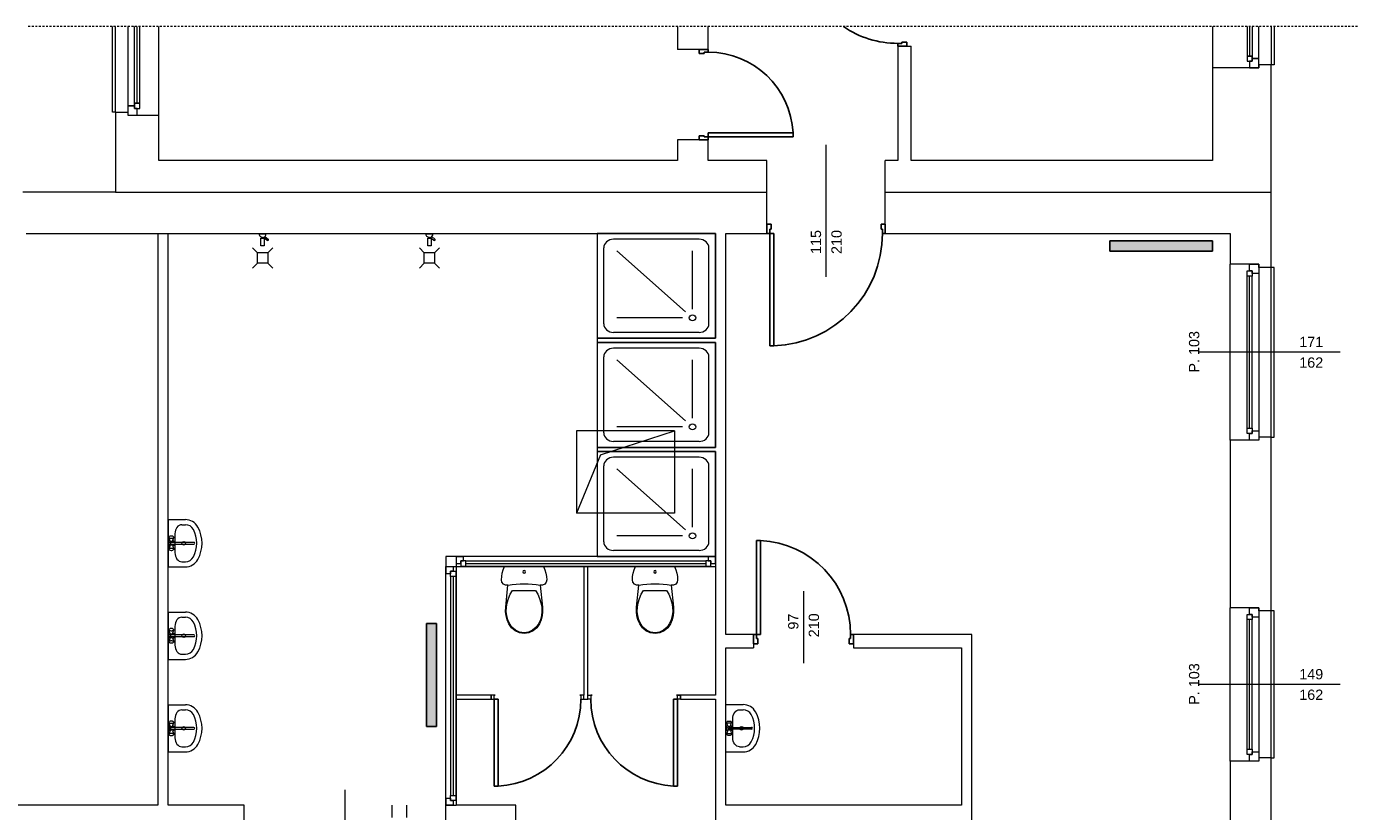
# Model space of a CAD drawing. Header units: millimetres. Extents: x 12683 to 90307, y 30842 to 62253.
# Tile 122 of 152: x 51007 to 52300, y 58256 to 59019. Entities that reach past the tile are written whole.
import ezdxf

# ---------------------------------------------------------------- set-up
doc = ezdxf.new("R2010")
doc.units = ezdxf.units.MM
doc.header["$LTSCALE"] = 0.6
doc.linetypes.add('CIEPLA', pattern=[5.7625, 3.175, -2.5875])
doc.layers.add('zzz_podklady_drzwi', color=252, linetype='Continuous')
doc.layers.add('zzz_podklady_grzejniki_ist', color=252, linetype='Continuous')
for name, color, linetype, lineweight in [('zzz_podklady_drzwi_opisy', 252, 'Continuous', 15), ('zzz_podklady_okna_opisy', 252, 'Continuous', 15), ('zzz_podklady_sciany', 252, 'Continuous', 15)]:
    doc.layers.add(name, color=color, linetype=linetype, lineweight=lineweight)
doc.styles.add('GENERATED_STYLE_1', font='ARIAL.TTF')

msp = doc.modelspace()

# ---------------------------------------------------------------- hatches: boundary and pattern name
at = {"layer": 'zzz_podklady_grzejniki_ist'}
for points in [[(52059.3, 58810.7), (52059.3, 58800.7), (52159.3, 58800.7), (52159.3, 58810.7)], [(51395.3, 58338.5), (51405.3, 58338.5), (51405.3, 58438.5), (51395.3, 58438.5)]]:
    msp.add_hatch(color=256, dxfattribs=at).paths.add_polyline_path(points, flags=0)

# ---------------------------------------------------------------- linework, layer by layer
at = {"layer": 'zzz_podklady_drzwi'}
for p, q in [((51669.3, 58996.8), (51660.3, 58996.8)), ((51660.3, 58996.8), (51660.3, 58992.8)), ((51669.3, 58996.8), (51660.3, 58996.8)), ((51669.3, 58996.8), (51660.3, 58996.8)), ((51665.3, 58992.8), (51665.3, 58994)), ((51665.3, 58994), (51669.3, 58994)), ((51669.3, 58994), (51669.3, 58996.8)), ((51857.3, 59002.6), (51853.3, 59002.6)), ((51853.3, 59002.6), (51853.3, 58999.8)), ((51853.3, 58999.8), (51862.3, 58999.8)), ((51853.3, 58999.8), (51862.3, 58999.8)), ((51853.3, 58999.8), (51862.3, 58999.8)), ((51862.3, 59003.8), (51857.3, 59003.8)), ((51857.3, 59003.8), (51857.3, 59002.6)), ((51862.3, 58999.8), (51862.3, 59003.8)), ((51660.3, 58992.8), (51665.3, 58992.8)), ((51665.3, 58912.8), (51660.3, 58912.8)), ((51660.3, 58912.8), (51660.3, 58908.8)), ((51669.3, 58908.8), (51660.3, 58908.8)), ((51660.3, 58908.8), (51669.3, 58908.8)), ((51669.3, 58908.8), (51660.3, 58908.8)), ((51665.3, 58911.6), (51665.3, 58912.8)), ((51669.3, 58911.6), (51665.3, 58911.6)), ((51751.7, 58915.6), (51669.3, 58915.6)), ((51669.3, 58915.6), (51669.3, 58911.6)), ((51669.3, 58908.8), (51669.3, 58911.6)), ((51669.3, 58911.6), (51751.7, 58911.6)), ((51751.7, 58911.6), (51751.7, 58915.6)), ((51726.3, 58817.8), (51726.3, 58826.8)), ((51730.3, 58826.8), (51726.3, 58826.8)), ((51726.3, 58826.8), (51726.3, 58817.8)), ((51726.3, 58817.8), (51726.3, 58826.8)), ((51730.3, 58821.8), (51730.3, 58826.8)), ((51841.3, 58826.8), (51837.3, 58826.8)), ((51837.3, 58826.8), (51837.3, 58821.8)), ((51841.3, 58817.8), (51841.3, 58826.8)), ((51841.3, 58817.8), (51841.3, 58826.8)), ((51841.3, 58817.8), (51841.3, 58826.8)), ((51726.3, 58817.8), (51729.1, 58817.8)), ((51729.1, 58817.8), (51729.1, 58821.8)), ((51729.1, 58821.8), (51730.3, 58821.8)), ((51729.1, 58817.8), (51729.1, 58708.4)), ((51733.1, 58817.8), (51729.1, 58817.8)), ((51733.1, 58708.4), (51733.1, 58817.8)), ((51837.3, 58821.8), (51838.5, 58821.8)), ((51838.5, 58821.8), (51838.5, 58817.8)), ((51838.5, 58817.8), (51841.3, 58817.8)), ((51729.1, 58708.4), (51733.1, 58708.4)), ((51716.1, 58427.8), (51716.1, 58519.2)), ((51716.1, 58519.2), (51720.1, 58519.2)), ((51720.1, 58519.2), (51720.1, 58427.8)), ((51713.3, 58427.8), (51713.3, 58418.8)), ((51713.3, 58427.8), (51716.1, 58427.8)), ((51713.3, 58418.8), (51713.3, 58427.8)), ((51713.3, 58427.8), (51713.3, 58418.8)), ((51716.1, 58427.8), (51716.1, 58423.8)), ((51720.1, 58427.8), (51716.1, 58427.8)), ((51807.5, 58423.8), (51807.5, 58427.8)), ((51807.5, 58427.8), (51810.3, 58427.8)), ((51810.3, 58427.8), (51810.3, 58418.8)), ((51810.3, 58427.8), (51810.3, 58418.8)), ((51810.3, 58427.8), (51810.3, 58418.8)), ((51717.3, 58418.8), (51713.3, 58418.8)), ((51716.1, 58423.8), (51717.3, 58423.8)), ((51717.3, 58423.8), (51717.3, 58418.8)), ((51806.3, 58418.8), (51806.3, 58423.8)), ((51806.3, 58423.8), (51807.5, 58423.8)), ((51810.3, 58418.8), (51806.3, 58418.8)), ((51461.1, 58364.8), (51461.1, 58280.4)), ((51465.1, 58364.8), (51461.1, 58364.8)), ((51465.1, 58280.4), (51465.1, 58364.8)), ((51635.5, 58280.4), (51635.5, 58364.8)), ((51635.5, 58364.8), (51639.5, 58364.8)), ((51638.3, 58368.8), (51642.3, 58368.8)), ((51639.5, 58364.8), (51639.5, 58280.4)), ((51461.1, 58280.4), (51465.1, 58280.4)), ((51639.5, 58280.4), (51635.5, 58280.4))]:
    msp.add_line(p, q, dxfattribs=at)
for centre, radius, start, end in [((51853.3, 59096), 93.4, 235.6527, 270), ((51669.3, 58911.6), 82.4, 2.7824, 90), ((51729.1, 58817.8), 109.4, 272.0954, 0), ((51716.1, 58427.8), 91.4, 0, 87.4917), ((51461.1, 58364.8), 84.4, 272.7165, 0), ((51639.5, 58364.8), 84.4, 180, 267.2835)]:
    msp.add_arc(centre, radius, start, end, dxfattribs=at)
at = {"layer": 'zzz_podklady_drzwi_opisy'}
for p, q in [((51783.8, 58775.7), (51783.8, 58903.8)), ((51761.8, 58470), (51761.8, 58399.8)), ((51316.3, 58186.7), (51316.3, 58276.8))]:
    msp.add_line(p, q, dxfattribs=at)
at = {"layer": 'zzz_podklady_grzejniki_ist'}
for p, q in [((52059.3, 58800.7), (52059.3, 58810.7)), ((52159.3, 58810.7), (52059.3, 58810.7)), ((52159.3, 58800.7), (52059.3, 58800.7)), ((52159.3, 58810.7), (52159.3, 58800.7)), ((51395.3, 58438.5), (51405.3, 58438.5)), ((51395.3, 58438.5), (51395.3, 58338.5)), ((51405.3, 58438.5), (51405.3, 58338.5)), ((51405.3, 58338.5), (51395.3, 58338.5))]:
    msp.add_line(p, q, dxfattribs=at)
at = {"layer": 'zzz_podklady_sciany', "linetype": 'CIEPLA'}
msp.add_line((52300, 59018.9), (51007.5, 59018.9), dxfattribs=at)
at = {"layer": 'zzz_podklady_sciany'}
for p, q in [((51090.3, 58935.8), (51090.3, 59018.9)), ((51093.3, 58935.8), (51093.3, 59018.9)), ((51105.3, 59018.9), (51105.3, 58941.8)), ((51105.3, 59018.9), (51105.3, 58941.8)), ((51111.8, 58944.3), (51111.8, 59018.9)), ((51114.3, 58944.3), (51114.3, 59018.9)), ((51116.8, 58944.3), (51116.8, 59018.9)), ((51116.8, 58944.3), (51116.8, 59018.9)), ((51116.8, 58944.3), (51116.8, 59018.9)), ((51135.3, 58932.8), (51135.3, 59018.9)), ((51135.3, 58932.8), (51135.3, 59018.9)), ((51639.3, 59018.9), (51639.3, 58996.8)), ((51669.3, 58996.8), (51669.3, 59018.9)), ((52159.3, 59018.9), (52159.3, 58978.8)), ((52159.3, 59018.9), (52159.3, 58978.8)), ((52192.8, 59018.9), (52192.8, 58990.3)), ((52192.8, 59018.9), (52192.8, 58990.3)), ((52192.8, 59018.9), (52192.8, 58990.3)), ((52195.3, 59018.9), (52195.3, 58990.3)), ((52197.8, 59018.9), (52197.8, 58990.3)), ((52204.3, 58987.8), (52204.3, 59018.9)), ((52204.3, 58987.8), (52204.3, 59018.9)), ((52216.3, 59018.9), (52216.3, 58981.8)), ((52219.3, 59018.9), (52219.3, 58981.8)), ((51669.3, 58996.8), (51639.3, 58996.8)), ((51853.3, 58999.8), (51866.3, 58999.8)), ((51853.3, 58999.8), (51853.3, 58888.8)), ((51866.3, 58888.8), (51866.3, 58999.8)), ((52197.8, 58990.3), (52192.8, 58990.3)), ((52192.8, 58990.3), (52192.8, 58985.3)), ((52192.8, 58990.3), (52197.8, 58990.3)), ((52192.8, 58985.3), (52197.8, 58985.3)), ((52197.8, 58985.3), (52195.3, 58985.3)), ((52195.3, 58985.3), (52195.3, 58978.8)), ((52197.8, 58985.3), (52197.8, 58990.3)), ((52197.8, 58990.3), (52197.8, 58987.8)), ((52204.3, 58987.8), (52197.8, 58987.8)), ((52197.8, 58987.8), (52197.8, 58985.3)), ((52197.8, 58987.8), (52204.3, 58987.8)), ((52204.3, 58978.8), (52204.3, 58987.8)), ((52216.3, 58981.8), (52204.3, 58981.8)), ((52204.3, 58981.8), (52204.3, 58978.8)), ((52204.3, 58981.8), (52204.3, 58978.8)), ((52216.3, 58817.8), (52216.3, 58981.8)), ((52219.3, 58981.8), (52216.3, 58981.8)), ((52195.3, 58978.8), (52159.3, 58978.8)), ((52159.3, 58978.8), (52159.3, 58888.8)), ((52204.3, 58978.8), (52195.3, 58978.8)), ((52195.3, 58978.8), (52204.3, 58978.8)), ((52204.3, 58978.8), (52195.3, 58978.8)), ((51111.8, 58941.8), (51105.3, 58941.8)), ((51105.3, 58941.8), (51105.3, 58932.8)), ((51105.3, 58941.8), (51111.8, 58941.8)), ((51116.8, 58944.3), (51111.8, 58944.3)), ((51111.8, 58944.3), (51111.8, 58939.3)), ((51111.8, 58941.8), (51111.8, 58944.3)), ((51111.8, 58944.3), (51116.8, 58944.3)), ((51111.8, 58939.3), (51111.8, 58941.8)), ((51116.8, 58939.3), (51116.8, 58944.3)), ((51093.3, 58935.8), (51090.3, 58935.8)), ((51093.3, 58935.8), (51105.3, 58935.8)), ((51093.3, 58935.8), (51093.3, 58857.8)), ((51105.3, 58935.8), (51105.3, 58932.8)), ((51105.3, 58935.8), (51105.3, 58932.8)), ((51105.3, 58932.8), (51114.3, 58932.8)), ((51105.3, 58932.8), (51114.3, 58932.8)), ((51105.3, 58932.8), (51114.3, 58932.8)), ((51114.3, 58939.3), (51111.8, 58939.3)), ((51111.8, 58939.3), (51116.8, 58939.3)), ((51114.3, 58932.8), (51114.3, 58939.3)), ((51114.3, 58932.8), (51135.3, 58932.8)), ((51135.3, 58888.8), (51135.3, 58932.8)), ((51669.3, 58908.8), (51639.3, 58908.8)), ((51639.3, 58908.8), (51639.3, 58888.8)), ((51669.3, 58888.8), (51669.3, 58908.8)), ((51639.3, 58888.8), (51135.3, 58888.8)), ((51726.3, 58888.8), (51669.3, 58888.8)), ((51726.3, 58817.8), (51726.3, 58888.8)), ((51841.3, 58817.8), (51841.3, 58888.8)), ((51853.3, 58888.8), (51841.3, 58888.8)), ((52159.3, 58888.8), (51866.3, 58888.8)), ((51093.3, 58857.8), (51003.3, 58857.8)), ((51093.3, 58857.8), (51726.3, 58857.8)), ((51841.3, 58857.8), (52216.3, 58857.8)), ((51006.3, 58817.8), (51093.3, 58817.8)), ((51093.3, 58817.8), (51676.3, 58817.8)), ((51134.3, 58817.8), (51134.3, 58261.8)), ((51144.3, 58261.8), (51144.3, 58817.8)), ((51232.8, 58817.3), (51239.6, 58817.3)), ((51233.1, 58816), (51232.8, 58817.3)), ((51233.8, 58814.9), (51233.1, 58816)), ((51233.8, 58817.8), (51238.6, 58817.8)), ((51233.8, 58817.8), (51233.8, 58817.3)), ((51234.9, 58814.2), (51233.8, 58814.9)), ((51234.6, 58813.1), (51237.8, 58813.1)), ((51234.6, 58805.8), (51234.6, 58813.1)), ((51236.2, 58814), (51234.9, 58814.2)), ((51235.9, 58814), (51235.9, 58813.1)), ((51236.2, 58814), (51237.5, 58814.2)), ((51236.5, 58814), (51236.5, 58813.1)), ((51237, 58814.1), (51240.6, 58811.2)), ((51237.5, 58814.2), (51238.6, 58814.9)), ((51237.8, 58813.1), (51237.8, 58805.8)), ((51238.5, 58814.8), (51241.6, 58812.3)), ((51238.6, 58817.8), (51238.6, 58817.3)), ((51238.6, 58814.9), (51239.3, 58816)), ((51239.3, 58816), (51239.6, 58817.3)), ((51394.9, 58817.3), (51401.7, 58817.3)), ((51395.2, 58816), (51394.9, 58817.3)), ((51395.9, 58814.9), (51395.2, 58816)), ((51395.9, 58817.8), (51400.8, 58817.8)), ((51395.9, 58817.8), (51395.9, 58817.3)), ((51397, 58814.2), (51395.9, 58814.9)), ((51396.7, 58813.1), (51399.9, 58813.1)), ((51396.7, 58805.8), (51396.7, 58813.1)), ((51398.3, 58814), (51397, 58814.2)), ((51398, 58814), (51398, 58813.1)), ((51398.3, 58814), (51399.6, 58814.2)), ((51398.6, 58814), (51398.6, 58813.1)), ((51399.1, 58814.1), (51402.7, 58811.2)), ((51399.6, 58814.2), (51400.7, 58814.9)), ((51399.9, 58813.1), (51399.9, 58805.8)), ((51400.6, 58814.8), (51403.7, 58812.3)), ((51400.7, 58814.9), (51401.5, 58816)), ((51400.8, 58817.8), (51400.8, 58817.3)), ((51401.5, 58816), (51401.7, 58817.3)), ((51676.3, 58817.8), (51561.3, 58817.8)), ((51561.3, 58817.8), (51561.3, 58715.8)), ((51676.3, 58817.8), (51676.3, 58715.8)), ((51676.3, 58715.8), (51676.3, 58817.8)), ((51686.3, 58817.8), (51726.3, 58817.8)), ((51686.3, 58427.8), (51686.3, 58817.8)), ((51841.3, 58817.8), (52176.3, 58817.8)), ((52176.3, 58817.8), (52176.3, 58787.8)), ((52216.3, 58784.8), (52216.3, 58817.8)), ((51231.2, 58798.9), (51226.4, 58803.7)), ((51237.8, 58805.8), (51234.6, 58805.8)), ((51240.6, 58811.2), (51241, 58811)), ((51241, 58811), (51241.5, 58811.1)), ((51241.2, 58798.9), (51246.1, 58803.7)), ((51241.5, 58811.1), (51241.8, 58811.4)), ((51241.8, 58811.9), (51241.6, 58812.3)), ((51241.8, 58811.4), (51241.8, 58811.9)), ((51393.3, 58798.9), (51388.5, 58803.7)), ((51399.9, 58805.8), (51396.7, 58805.8)), ((51402.7, 58811.2), (51403.2, 58811)), ((51403.2, 58811), (51403.6, 58811.1)), ((51403.3, 58798.9), (51408.2, 58803.7)), ((51403.6, 58811.1), (51403.9, 58811.4)), ((51403.9, 58811.9), (51403.7, 58812.3)), ((51403.9, 58811.4), (51403.9, 58811.9)), ((51567.7, 58730), (51567.7, 58803.7)), ((51660.3, 58812.2), (51577.2, 58812.2)), ((51647.1, 58741.7), (51580.4, 58800.8)), ((51653.9, 58744.2), (51653.9, 58800.8)), ((51669.9, 58730), (51669.9, 58803.7)), ((51231.2, 58788.9), (51226.4, 58784)), ((51231.2, 58788.9), (51231.2, 58798.9)), ((51241.2, 58798.9), (51231.2, 58798.9)), ((51241.2, 58788.9), (51231.2, 58788.9)), ((51241.2, 58798.9), (51241.2, 58788.9)), ((51241.2, 58788.9), (51246.1, 58784)), ((51393.3, 58788.9), (51388.5, 58784)), ((51393.3, 58788.9), (51393.3, 58798.9)), ((51403.3, 58798.9), (51393.3, 58798.9)), ((51403.3, 58788.9), (51393.3, 58788.9)), ((51403.3, 58798.9), (51403.3, 58788.9)), ((51403.3, 58788.9), (51408.2, 58784)), ((52195.3, 58787.8), (52176.3, 58787.8)), ((52176.3, 58616.8), (52176.3, 58787.8)), ((52176.3, 58616.8), (52176.3, 58787.8)), ((52204.3, 58787.8), (52195.3, 58787.8)), ((52195.3, 58787.8), (52204.3, 58787.8)), ((52204.3, 58787.8), (52195.3, 58787.8)), ((52204.3, 58784.8), (52204.3, 58787.8)), ((52216.3, 58784.8), (52204.3, 58784.8)), ((52216.3, 58619.8), (52216.3, 58784.8)), ((52219.3, 58784.8), (52216.3, 58784.8)), ((52219.3, 58619.8), (52219.3, 58784.8)), ((51644.3, 58735.7), (51580.4, 58735.7)), ((51676.3, 58715.8), (51561.3, 58715.8)), ((51561.3, 58715.8), (51561.3, 58711.8)), ((51561.3, 58715.8), (51676.3, 58715.8)), ((51561.3, 58711.8), (51676.3, 58711.8)), ((51676.3, 58711.8), (51561.3, 58711.8)), ((51561.3, 58711.8), (51561.3, 58609.8)), ((51660.3, 58721.5), (51577.2, 58721.5)), ((51676.3, 58711.8), (51676.3, 58609.8)), ((51676.3, 58609.8), (51676.3, 58711.8)), ((51567.7, 58624), (51567.7, 58697.7)), ((51660.3, 58706.2), (51577.2, 58706.2)), ((51669.9, 58624), (51669.9, 58697.7)), ((51647.1, 58635.7), (51580.4, 58694.8)), ((51653.9, 58638.2), (51653.9, 58694.8)), ((51541.3, 58625.8), (51541.3, 58545.8)), ((51636.3, 58625.8), (51541.3, 58625.8)), ((51564.6, 58602.4), (51636.3, 58625.8)), ((51644.3, 58629.7), (51580.4, 58629.7)), ((51636.3, 58625.8), (51636.3, 58545.8)), ((52216.3, 58619.8), (52204.3, 58619.8)), ((52204.3, 58619.8), (52204.3, 58616.8)), ((52216.3, 58450.8), (52216.3, 58619.8)), ((52216.3, 58619.8), (52219.3, 58619.8)), ((51676.3, 58609.8), (51561.3, 58609.8)), ((51561.3, 58609.8), (51561.3, 58605.8)), ((51561.3, 58609.8), (51676.3, 58609.8)), ((51561.3, 58605.8), (51676.3, 58605.8)), ((51676.3, 58605.8), (51561.3, 58605.8)), ((51660.3, 58615.5), (51577.2, 58615.5)), ((51676.3, 58605.8), (51676.3, 58503.8)), ((51676.3, 58503.8), (51676.3, 58605.8)), ((52195.3, 58616.8), (52176.3, 58616.8)), ((52176.3, 58616.8), (52176.3, 58453.8)), ((52204.3, 58616.8), (52195.3, 58616.8)), ((52204.3, 58616.8), (52195.3, 58616.8)), ((52204.3, 58616.8), (52195.3, 58616.8)), ((51564.6, 58602.4), (51541.3, 58545.8)), ((51660.3, 58600.2), (51577.2, 58600.2)), ((51567.7, 58518), (51567.7, 58591.7)), ((51647.1, 58529.7), (51580.4, 58588.8)), ((51653.9, 58532.2), (51653.9, 58588.8)), ((51669.9, 58518), (51669.9, 58591.7)), ((51636.3, 58545.8), (51541.3, 58545.8)), ((51144.3, 58539.6), (51161.1, 58539.6)), ((51144.3, 58539.6), (51144.3, 58493.6)), ((51157.7, 58534.6), (51161.1, 58534.6)), ((51145.3, 58522.6), (51145.1, 58522.3)), ((51145.1, 58522.3), (51145.3, 58522.1)), ((51146.3, 58518.6), (51145.1, 58522.3)), ((51145.3, 58522.6), (51145.7, 58523.1)), ((51145.3, 58522.1), (51145.7, 58521.8)), ((51146, 58523.3), (51145.7, 58523.1)), ((51145.7, 58521.8), (51146.3, 58521.6)), ((51146.5, 58523.5), (51146, 58523.3)), ((51146.3, 58521.6), (51147.1, 58521.5)), ((51147.2, 58523.6), (51146.5, 58523.5)), ((51147.1, 58521.5), (51148, 58521.5)), ((51147.9, 58523.6), (51147.2, 58523.6)), ((51169.4, 58517.4), (51147.4, 58517.4)), ((51147.4, 58515.8), (51169.4, 58515.8)), ((51148.5, 58523.5), (51147.9, 58523.6)), ((51148, 58521.5), (51148.7, 58521.6)), ((51149.1, 58523.3), (51148.5, 58523.5)), ((51148.7, 58518.6), (51149.9, 58522.3)), ((51148.7, 58521.6), (51149.4, 58521.8)), ((51149.4, 58523.1), (51149.1, 58523.3)), ((51149.8, 58522.6), (51149.4, 58523.1)), ((51149.4, 58521.8), (51149.8, 58522.1)), ((51149.9, 58522.3), (51149.8, 58522.6)), ((51149.8, 58522.1), (51149.9, 58522.3)), ((51151, 58525.7), (51151, 58507.5)), ((51644.3, 58523.7), (51580.4, 58523.7)), ((51146.3, 58514.6), (51145.1, 58510.8)), ((51145.3, 58511.1), (51145.1, 58510.8)), ((51145.1, 58510.8), (51145.3, 58510.5)), ((51145.7, 58511.3), (51145.3, 58511.1)), ((51145.3, 58510.5), (51145.7, 58510)), ((51146.3, 58511.5), (51145.7, 58511.3)), ((51145.7, 58510), (51146, 58509.8)), ((51146, 58509.8), (51146.5, 58509.7)), ((51147.1, 58511.6), (51146.3, 58511.5)), ((51146.5, 58509.7), (51147.2, 58509.6)), ((51148, 58511.6), (51147.1, 58511.6)), ((51147.2, 58509.6), (51147.9, 58509.6)), ((51147.9, 58509.6), (51148.5, 58509.7)), ((51148.7, 58511.5), (51148, 58511.6)), ((51148.5, 58509.7), (51149.1, 58509.8)), ((51148.7, 58514.6), (51149.9, 58510.8)), ((51149.4, 58511.3), (51148.7, 58511.5)), ((51149.1, 58509.8), (51149.4, 58510)), ((51149.8, 58511.1), (51149.4, 58511.3)), ((51149.8, 58510.5), (51149.4, 58510)), ((51149.9, 58510.8), (51149.8, 58511.1)), ((51149.8, 58510.5), (51149.9, 58510.8)), ((51151, 58507.5), (51151, 58507.5)), ((51424.3, 58503.8), (51414.3, 58503.8)), ((51414.3, 58503.8), (51414.3, 58493.8)), ((51424.3, 58503.8), (51424.3, 58496.8)), ((51424.3, 58503.8), (51676.3, 58503.8)), ((51424.3, 58503.8), (51424.3, 58496.8)), ((51424.3, 58503.8), (51424.3, 58496.8)), ((51676.3, 58503.8), (51676.3, 58496.8)), ((51676.3, 58496.8), (51676.3, 58503.8)), ((51676.3, 58503.8), (51676.3, 58496.8)), ((51144.3, 58493.6), (51161.1, 58493.6)), ((51157.7, 58498.6), (51161.1, 58498.6)), ((51414.3, 58493.8), (51421.3, 58493.8)), ((51414.3, 58493.8), (51414.3, 58261.8)), ((51414.3, 58493.8), (51421.3, 58493.8)), ((51414.3, 58493.8), (51421.3, 58493.8)), ((51421.3, 58493.8), (51424.3, 58493.8)), ((51424.3, 58496.8), (51424.3, 58493.8)), ((51424.3, 58493.8), (51676.3, 58493.8)), ((51424.3, 58493.8), (51424.3, 58261.8)), ((51676.3, 58496.8), (51676.3, 58493.8)), ((51676.3, 58493.8), (51676.3, 58368.8)), ((51468.3, 58480.9), (51468.5, 58484.2)), ((51468.8, 58478.6), (51468.3, 58480.9)), ((51468.5, 58484.2), (51469.1, 58487.5)), ((51470.2, 58476.8), (51468.8, 58478.6)), ((51472.3, 58475.7), (51470.2, 58476.8)), ((51510.3, 58476.8), (51508.2, 58475.7)), ((51511.8, 58478.6), (51510.3, 58476.8)), ((51511.5, 58487.5), (51512.1, 58484.2)), ((51512.3, 58480.9), (51511.8, 58478.6)), ((51512.1, 58484.2), (51512.3, 58480.9)), ((51595.5, 58480.9), (51595.7, 58484.2)), ((51596, 58478.6), (51595.5, 58480.9)), ((51595.7, 58484.2), (51596.3, 58487.5)), ((51597.5, 58476.8), (51596, 58478.6)), ((51599.5, 58475.7), (51597.5, 58476.8)), ((51637.6, 58476.8), (51635.5, 58475.7)), ((51639, 58478.6), (51637.6, 58476.8)), ((51638.7, 58487.5), (51639.3, 58484.2)), ((51639.5, 58480.9), (51639, 58478.6)), ((51639.3, 58484.2), (51639.5, 58480.9)), ((51474.6, 58475.7), (51472.3, 58475.7)), ((51472.4, 58454.5), (51474.6, 58475.7)), ((51475.1, 58462.9), (51476.8, 58467)), ((51476.8, 58467), (51479, 58470.7)), ((51479, 58470.7), (51501.5, 58470.7)), ((51501.5, 58470.7), (51503.7, 58467)), ((51503.7, 58467), (51505.4, 58462.9)), ((51505.9, 58475.7), (51508.2, 58454.5)), ((51508.2, 58475.7), (51505.9, 58475.7)), ((51601.9, 58475.7), (51599.5, 58475.7)), ((51599.6, 58454.5), (51601.9, 58475.7)), ((51602.4, 58462.9), (51604.1, 58467)), ((51604.1, 58467), (51606.3, 58470.7)), ((51606.3, 58470.7), (51628.8, 58470.7)), ((51628.8, 58470.7), (51630.9, 58467)), ((51630.9, 58467), (51632.7, 58462.9)), ((51633.1, 58475.7), (51635.4, 58454.5)), ((51635.5, 58475.7), (51633.1, 58475.7)), ((51472.2, 58450.3), (51472.4, 58454.5)), ((51473, 58450.3), (51473.2, 58454.4)), ((51473.5, 58446.2), (51473, 58450.3)), ((51473.2, 58454.4), (51473.9, 58458.7)), ((51473.9, 58458.7), (51475.1, 58462.9)), ((51505.4, 58462.9), (51506.6, 58458.7)), ((51506.6, 58458.7), (51507.4, 58454.4)), ((51507.5, 58450.3), (51507.1, 58446.2)), ((51507.4, 58454.4), (51507.5, 58450.3)), ((51508.2, 58454.5), (51508.3, 58450.3)), ((51599.5, 58450.3), (51599.6, 58454.5)), ((51600.3, 58450.3), (51600.4, 58454.4)), ((51600.7, 58446.2), (51600.3, 58450.3)), ((51600.4, 58454.4), (51601.1, 58458.7)), ((51601.1, 58458.7), (51602.4, 58462.9)), ((51632.7, 58462.9), (51633.9, 58458.7)), ((51633.9, 58458.7), (51634.6, 58454.4)), ((51634.8, 58450.3), (51634.3, 58446.2)), ((51634.6, 58454.4), (51634.8, 58450.3)), ((51635.4, 58454.5), (51635.6, 58450.3)), ((52195.3, 58453.8), (52176.3, 58453.8)), ((52176.3, 58304.8), (52176.3, 58453.8)), ((52176.3, 58304.8), (52176.3, 58453.8)), ((52204.3, 58453.8), (52195.3, 58453.8)), ((52195.3, 58453.8), (52204.3, 58453.8)), ((52204.3, 58453.8), (52195.3, 58453.8)), ((52204.3, 58450.8), (52204.3, 58453.8)), ((52216.3, 58450.8), (52204.3, 58450.8)), ((52216.3, 58307.8), (52216.3, 58450.8)), ((52219.3, 58450.8), (52216.3, 58450.8)), ((52219.3, 58307.8), (52219.3, 58450.8)), ((51144.3, 58449.6), (51161.1, 58449.6)), ((51144.3, 58449.6), (51144.3, 58403.6)), ((51157.7, 58444.6), (51161.1, 58444.6)), ((51472.7, 58446.1), (51472.2, 58450.3)), ((51473.7, 58442), (51472.7, 58446.1)), ((51474.5, 58442.2), (51473.5, 58446.2)), ((51475.3, 58438.1), (51473.7, 58442)), ((51476, 58438.4), (51474.5, 58442.2)), ((51477.9, 58434.3), (51475.3, 58438.1)), ((51478.5, 58434.8), (51476, 58438.4)), ((51504.5, 58438.4), (51502, 58434.8)), ((51505.2, 58438.1), (51502.6, 58434.3)), ((51506.1, 58442.2), (51504.5, 58438.4)), ((51506.8, 58442), (51505.2, 58438.1)), ((51507.1, 58446.2), (51506.1, 58442.2)), ((51507.9, 58446.1), (51506.8, 58442)), ((51508.3, 58450.3), (51507.9, 58446.1)), ((51599.9, 58446.1), (51599.5, 58450.3)), ((51600.9, 58442), (51599.9, 58446.1)), ((51601.7, 58442.2), (51600.7, 58446.2)), ((51602.6, 58438.1), (51600.9, 58442)), ((51603.3, 58438.4), (51601.7, 58442.2)), ((51605.2, 58434.3), (51602.6, 58438.1)), ((51605.8, 58434.8), (51603.3, 58438.4)), ((51631.7, 58438.4), (51629.3, 58434.8)), ((51632.5, 58438.1), (51629.9, 58434.3)), ((51633.3, 58442.2), (51631.7, 58438.4)), ((51634.1, 58442), (51632.5, 58438.1)), ((51634.3, 58446.2), (51633.3, 58442.2)), ((51635.1, 58446.1), (51634.1, 58442)), ((51635.6, 58450.3), (51635.1, 58446.1)), ((51145.3, 58432.6), (51145.1, 58432.3)), ((51145.1, 58432.3), (51145.3, 58432.1)), ((51146.3, 58428.6), (51145.1, 58432.3)), ((51146.3, 58424.6), (51145.1, 58420.8)), ((51145.3, 58432.6), (51145.7, 58433.1)), ((51145.3, 58432.1), (51145.7, 58431.8)), ((51146, 58433.3), (51145.7, 58433.1)), ((51145.7, 58431.8), (51146.3, 58431.6)), ((51146.5, 58433.5), (51146, 58433.3)), ((51146.3, 58431.6), (51147.1, 58431.5)), ((51147.2, 58433.6), (51146.5, 58433.5)), ((51147.1, 58431.5), (51148, 58431.5)), ((51147.9, 58433.6), (51147.2, 58433.6)), ((51169.4, 58427.4), (51147.4, 58427.4)), ((51147.4, 58425.8), (51169.4, 58425.8)), ((51148.5, 58433.5), (51147.9, 58433.6)), ((51148, 58431.5), (51148.7, 58431.6)), ((51149.1, 58433.3), (51148.5, 58433.5)), ((51148.7, 58428.6), (51149.9, 58432.3)), ((51148.7, 58431.6), (51149.4, 58431.8)), ((51148.7, 58424.6), (51149.9, 58420.8)), ((51149.4, 58433.1), (51149.1, 58433.3)), ((51149.8, 58432.6), (51149.4, 58433.1)), ((51149.4, 58431.8), (51149.8, 58432.1)), ((51149.9, 58432.3), (51149.8, 58432.6)), ((51149.8, 58432.1), (51149.9, 58432.3)), ((51151, 58435.7), (51151, 58417.5)), ((51481.5, 58431.3), (51477.9, 58434.3)), ((51481.9, 58432), (51478.5, 58434.8)), ((51485.7, 58429.5), (51481.5, 58431.3)), ((51485.9, 58430.2), (51481.9, 58432)), ((51490.3, 58428.8), (51485.7, 58429.5)), ((51490.3, 58429.6), (51485.9, 58430.2)), ((51494.6, 58430.2), (51490.3, 58429.6)), ((51494.8, 58429.5), (51490.3, 58428.8)), ((51498.6, 58432), (51494.6, 58430.2)), ((51499.1, 58431.3), (51494.8, 58429.5)), ((51502, 58434.8), (51498.6, 58432)), ((51502.6, 58434.3), (51499.1, 58431.3)), ((51608.7, 58431.3), (51605.2, 58434.3)), ((51609.1, 58432), (51605.8, 58434.8)), ((51612.9, 58429.5), (51608.7, 58431.3)), ((51613.2, 58430.2), (51609.1, 58432)), ((51617.5, 58428.8), (51612.9, 58429.5)), ((51617.5, 58429.6), (51613.2, 58430.2)), ((51621.9, 58430.2), (51617.5, 58429.6)), ((51622.1, 58429.5), (51617.5, 58428.8)), ((51625.9, 58432), (51621.9, 58430.2)), ((51626.3, 58431.3), (51622.1, 58429.5)), ((51629.3, 58434.8), (51625.9, 58432)), ((51629.9, 58434.3), (51626.3, 58431.3)), ((51713.3, 58427.8), (51686.3, 58427.8)), ((51713.3, 58427.8), (51713.3, 58414.8)), ((51810.3, 58427.8), (51810.3, 58414.8)), ((51925.3, 58427.8), (51810.3, 58427.8)), ((51925.3, 58022.8), (51925.3, 58427.8)), ((51145.3, 58421.1), (51145.1, 58420.8)), ((51145.1, 58420.8), (51145.3, 58420.5)), ((51145.7, 58421.3), (51145.3, 58421.1)), ((51145.3, 58420.5), (51145.7, 58420)), ((51146.3, 58421.5), (51145.7, 58421.3)), ((51145.7, 58420), (51146, 58419.8)), ((51146, 58419.8), (51146.5, 58419.7)), ((51147.1, 58421.6), (51146.3, 58421.5)), ((51146.5, 58419.7), (51147.2, 58419.6)), ((51148, 58421.6), (51147.1, 58421.6)), ((51147.2, 58419.6), (51147.9, 58419.6)), ((51147.9, 58419.6), (51148.5, 58419.7)), ((51148.7, 58421.5), (51148, 58421.6)), ((51148.5, 58419.7), (51149.1, 58419.8)), ((51149.4, 58421.3), (51148.7, 58421.5)), ((51149.1, 58419.8), (51149.4, 58420)), ((51149.8, 58421.1), (51149.4, 58421.3)), ((51149.8, 58420.5), (51149.4, 58420)), ((51149.9, 58420.8), (51149.8, 58421.1)), ((51149.8, 58420.5), (51149.9, 58420.8)), ((51151, 58417.5), (51151, 58417.5)), ((51686.3, 58414.8), (51713.3, 58414.8)), ((51686.3, 58261.8), (51686.3, 58414.8)), ((51810.3, 58414.8), (51915.3, 58414.8)), ((51915.3, 58414.8), (51915.3, 58261.8)), ((51144.3, 58403.6), (51161.1, 58403.6)), ((51157.7, 58408.6), (51161.1, 58408.6)), ((51458.3, 58364.8), (51458.3, 58368.8)), ((51462.3, 58368.8), (51458.3, 58368.8)), ((51458.3, 58368.8), (51458.3, 58364.8)), ((51458.3, 58364.8), (51458.3, 58368.8)), ((51458.3, 58364.8), (51461.1, 58364.8)), ((51461.1, 58364.8), (51461.1, 58368.8)), ((51461.1, 58368.8), (51462.3, 58368.8)), ((51548.3, 58368.8), (51544.3, 58368.8)), ((51544.3, 58368.8), (51545.5, 58368.8)), ((51545.5, 58368.8), (51545.5, 58364.8)), ((51545.5, 58364.8), (51548.3, 58364.8)), ((51548.3, 58364.8), (51548.3, 58368.8)), ((51548.3, 58364.8), (51548.3, 58368.8)), ((51548.3, 58364.8), (51548.3, 58368.8)), ((51548.3, 58364.8), (51552.3, 58364.8)), ((51552.3, 58364.8), (51552.3, 58368.8)), ((51552.3, 58368.8), (51556.3, 58368.8)), ((51552.3, 58364.8), (51552.3, 58368.8)), ((51552.3, 58364.8), (51552.3, 58368.8)), ((51555.1, 58364.8), (51552.3, 58364.8)), ((51556.3, 58368.8), (51555.1, 58368.8)), ((51555.1, 58368.8), (51555.1, 58364.8)), ((51639.5, 58368.8), (51638.3, 58368.8)), ((51639.5, 58364.8), (51639.5, 58368.8)), ((51642.3, 58364.8), (51639.5, 58364.8)), ((51642.3, 58364.8), (51642.3, 58368.8)), ((51676.3, 58368.8), (51642.3, 58368.8)), ((51642.3, 58368.8), (51642.3, 58364.8)), ((51642.3, 58364.8), (51642.3, 58368.8)), ((51642.3, 58364.8), (51676.3, 58364.8)), ((51676.3, 58364.8), (51676.3, 58228.8)), ((51144.3, 58359.6), (51161.1, 58359.6)), ((51144.3, 58359.6), (51144.3, 58313.6)), ((51157.7, 58354.6), (51161.1, 58354.6)), ((51686.3, 58359.7), (51703.1, 58359.7)), ((51686.3, 58313.7), (51686.3, 58359.7)), ((51699.7, 58354.7), (51703.1, 58354.7)), ((51145.3, 58342.6), (51145.1, 58342.3)), ((51145.1, 58342.3), (51145.3, 58342.1)), ((51146.3, 58338.6), (51145.1, 58342.3)), ((51146.3, 58334.6), (51145.1, 58330.8)), ((51145.3, 58342.6), (51145.7, 58343.1)), ((51145.3, 58342.1), (51145.7, 58341.8)), ((51146, 58343.3), (51145.7, 58343.1)), ((51145.7, 58341.8), (51146.3, 58341.6)), ((51146.5, 58343.5), (51146, 58343.3)), ((51146.3, 58341.6), (51147.1, 58341.5)), ((51147.2, 58343.6), (51146.5, 58343.5)), ((51147.1, 58341.5), (51148, 58341.5)), ((51147.9, 58343.6), (51147.2, 58343.6)), ((51169.4, 58337.4), (51147.4, 58337.4)), ((51147.4, 58335.8), (51169.4, 58335.8)), ((51148.5, 58343.5), (51147.9, 58343.6)), ((51148, 58341.5), (51148.7, 58341.6)), ((51149.1, 58343.3), (51148.5, 58343.5)), ((51148.7, 58338.6), (51149.9, 58342.3)), ((51148.7, 58341.6), (51149.4, 58341.8)), ((51148.7, 58334.6), (51149.9, 58330.8)), ((51149.4, 58343.1), (51149.1, 58343.3)), ((51149.8, 58342.6), (51149.4, 58343.1)), ((51149.4, 58341.8), (51149.8, 58342.1)), ((51149.9, 58342.3), (51149.8, 58342.6)), ((51149.8, 58342.1), (51149.9, 58342.3)), ((51151, 58345.7), (51151, 58327.5)), ((51687.1, 58342.4), (51687.3, 58342.7)), ((51687.3, 58342.1), (51687.1, 58342.4)), ((51688.3, 58338.7), (51687.1, 58342.4)), ((51688.3, 58334.7), (51687.1, 58330.9)), ((51687.3, 58342.7), (51687.7, 58343.2)), ((51687.7, 58341.9), (51687.3, 58342.1)), ((51687.7, 58343.2), (51688, 58343.4)), ((51688.3, 58341.7), (51687.7, 58341.9)), ((51688, 58343.4), (51688.5, 58343.6)), ((51689.1, 58341.6), (51688.3, 58341.7)), ((51688.5, 58343.6), (51689.2, 58343.7)), ((51690, 58341.6), (51689.1, 58341.6)), ((51689.2, 58343.7), (51689.9, 58343.7)), ((51689.4, 58337.5), (51711.4, 58337.5)), ((51711.4, 58335.9), (51689.4, 58335.9)), ((51689.9, 58343.7), (51690.5, 58343.6)), ((51690.7, 58341.7), (51690, 58341.6)), ((51690.5, 58343.6), (51691.1, 58343.4)), ((51690.7, 58338.7), (51691.9, 58342.4)), ((51691.4, 58341.9), (51690.7, 58341.7)), ((51690.7, 58334.7), (51691.9, 58330.9)), ((51691.1, 58343.4), (51691.4, 58343.2)), ((51691.8, 58342.7), (51691.4, 58343.2)), ((51691.8, 58342.1), (51691.4, 58341.9)), ((51691.8, 58342.7), (51691.9, 58342.4)), ((51691.9, 58342.4), (51691.8, 58342.1)), ((51693, 58345.8), (51693, 58345.8)), ((51693, 58327.6), (51693, 58345.8)), ((51145.3, 58331.1), (51145.1, 58330.8)), ((51145.1, 58330.8), (51145.3, 58330.5)), ((51145.7, 58331.3), (51145.3, 58331.1)), ((51145.3, 58330.5), (51145.7, 58330)), ((51146.3, 58331.5), (51145.7, 58331.3)), ((51145.7, 58330), (51146, 58329.8)), ((51146, 58329.8), (51146.5, 58329.7)), ((51147.1, 58331.6), (51146.3, 58331.5)), ((51146.5, 58329.7), (51147.2, 58329.6)), ((51148, 58331.6), (51147.1, 58331.6)), ((51147.2, 58329.6), (51147.9, 58329.6)), ((51147.9, 58329.6), (51148.5, 58329.7)), ((51148.7, 58331.5), (51148, 58331.6)), ((51148.5, 58329.7), (51149.1, 58329.8)), ((51149.4, 58331.3), (51148.7, 58331.5)), ((51149.1, 58329.8), (51149.4, 58330)), ((51149.8, 58331.1), (51149.4, 58331.3)), ((51149.8, 58330.5), (51149.4, 58330)), ((51149.9, 58330.8), (51149.8, 58331.1)), ((51149.8, 58330.5), (51149.9, 58330.8)), ((51151, 58327.5), (51151, 58327.5)), ((51687.1, 58330.9), (51687.3, 58331.2)), ((51687.3, 58330.6), (51687.1, 58330.9)), ((51687.3, 58331.2), (51687.7, 58331.4)), ((51687.3, 58330.6), (51687.7, 58330.1)), ((51687.7, 58331.4), (51688.3, 58331.6)), ((51688, 58329.9), (51687.7, 58330.1)), ((51688.5, 58329.7), (51688, 58329.9)), ((51688.3, 58331.6), (51689.1, 58331.7)), ((51689.2, 58329.7), (51688.5, 58329.7)), ((51689.1, 58331.7), (51690, 58331.7)), ((51689.9, 58329.7), (51689.2, 58329.7)), ((51690.5, 58329.7), (51689.9, 58329.7)), ((51690, 58331.7), (51690.7, 58331.6)), ((51691.1, 58329.9), (51690.5, 58329.7)), ((51690.7, 58331.6), (51691.4, 58331.4)), ((51691.4, 58330.1), (51691.1, 58329.9)), ((51691.4, 58331.4), (51691.8, 58331.2)), ((51691.8, 58330.6), (51691.4, 58330.1)), ((51691.8, 58331.2), (51691.9, 58330.9)), ((51691.9, 58330.9), (51691.8, 58330.6)), ((51144.3, 58313.6), (51161.1, 58313.6)), ((51157.7, 58318.6), (51161.1, 58318.6)), ((51686.3, 58313.7), (51703.1, 58313.7)), ((51699.7, 58318.7), (51703.1, 58318.7)), ((52195.3, 58304.8), (52176.3, 58304.8)), ((52176.3, 58304.8), (52176.3, 57815.8)), ((52204.3, 58304.8), (52195.3, 58304.8)), ((52204.3, 58304.8), (52195.3, 58304.8)), ((52204.3, 58304.8), (52195.3, 58304.8)), ((52216.3, 58307.8), (52204.3, 58307.8)), ((52204.3, 58307.8), (52204.3, 58304.8)), ((52216.3, 57812.8), (52216.3, 58307.8)), ((52216.3, 58307.8), (52219.3, 58307.8)), ((51134.3, 58261.8), (50593.3, 58261.8)), ((51218.3, 58261.8), (51144.3, 58261.8)), ((51218.3, 58240.3), (51218.3, 58261.8)), ((51362.2, 58249.8), (51362.2, 58261.8)), ((51376.2, 58249.8), (51376.2, 58261.8)), ((51414.3, 58261.8), (51421.3, 58261.8)), ((51421.3, 58261.8), (51414.3, 58261.8)), ((51414.3, 58261.8), (51421.3, 58261.8)), ((51414.3, 58240.3), (51414.3, 58261.8)), ((51421.3, 58261.8), (51424.3, 58261.8)), ((51482.3, 58261.8), (51424.3, 58261.8)), ((51482.3, 58178.8), (51482.3, 58261.8)), ((51915.3, 58261.8), (51686.3, 58261.8))]:
    msp.add_line(p, q, dxfattribs=at)
for centre in [(51159.5, 58516.6), (51159.5, 58426.6), (51159.5, 58336.6), (51701.5, 58336.7)]:
    msp.add_circle(centre, 1.75, dxfattribs=at)
for centre, radius, start, end in [((51161.1, 58525.7), 13.9, 28.4746, 90), ((51161.1, 58525.7), 8.89, 28.4746, 90), ((51144.3, 58516.6), 28, 331.5254, 28.4746), ((51144.3, 58516.6), 33, 331.5254, 28.4746), ((51147.5, 58516.6), 3, 117.9765, 242.0235), ((51147.5, 58516.6), 1.68, 28.0549, 331.9451), ((51147.5, 58516.6), 0.8, 100, 260), ((51147.5, 58516.6), 3, 15.2253, 62.0235), ((51147.5, 58516.6), 3, 297.9765, 344.7747), ((51169.4, 58516.6), 0.788, 270, 90), ((51161.1, 58507.5), 8.89, 270, 331.5254), ((51161.1, 58507.5), 13.9, 270, 331.5254), ((51161.1, 58435.7), 13.9, 28.4746, 90), ((51161.1, 58435.7), 8.89, 28.4746, 90), ((51144.3, 58426.6), 28, 331.5254, 28.4746), ((51144.3, 58426.6), 33, 331.5254, 28.4746), ((51147.5, 58426.6), 3, 117.9765, 242.0235), ((51147.5, 58426.6), 1.68, 28.0549, 331.9451), ((51147.5, 58426.6), 0.8, 100, 260), ((51147.5, 58426.6), 3, 15.2253, 62.0235), ((51147.5, 58426.6), 3, 297.9765, 344.7747), ((51169.4, 58426.6), 0.788, 270, 90), ((51161.1, 58417.5), 8.89, 270, 331.5254), ((51161.1, 58417.5), 13.9, 270, 331.5254), ((51161.1, 58345.7), 13.9, 28.4746, 90), ((51161.1, 58345.7), 8.89, 28.4746, 90), ((51144.3, 58336.6), 28, 331.5254, 28.4746), ((51144.3, 58336.6), 33, 331.5254, 28.4746), ((51703.1, 58345.8), 13.9, 28.4746, 90), ((51703.1, 58345.8), 8.89, 28.4746, 90), ((51686.3, 58336.7), 28, 331.5254, 28.4746), ((51686.3, 58336.7), 33, 331.5254, 28.4746), ((51147.5, 58336.6), 3, 117.9765, 242.0235), ((51147.5, 58336.6), 1.68, 28.0549, 331.9451), ((51147.5, 58336.6), 0.8, 100, 260), ((51147.5, 58336.6), 3, 15.2253, 62.0235), ((51147.5, 58336.6), 3, 297.9765, 344.7747), ((51169.4, 58336.6), 0.788, 270, 90), ((51689.5, 58336.7), 3, 117.9765, 242.0235), ((51689.5, 58336.7), 1.68, 28.0549, 331.9451), ((51689.5, 58336.7), 0.8, 100, 260), ((51689.5, 58336.7), 3, 15.2253, 62.0235), ((51689.5, 58336.7), 3, 297.9765, 344.7747), ((51711.4, 58336.7), 0.788, 270, 90), ((51161.1, 58327.5), 8.89, 270, 331.5254), ((51703.1, 58327.6), 8.89, 270, 331.5254), ((51161.1, 58327.5), 13.9, 270, 331.5254), ((51703.1, 58327.6), 13.9, 270, 331.5254)]:
    msp.add_arc(centre, radius, start, end, dxfattribs=at)
for centre, major_axis, ratio, start_param, end_param in [((51577.2, 58803.7), (-9.58, 0), 0.886957, 4.712389, 6.283185), ((51660.3, 58803.7), (-9.58, 0), 0.886957, 3.141593, 4.712389), ((51577.2, 58730), (-9.58, 0), 0.886957, 0, 1.570796), ((51660.3, 58730), (-9.58, 0), 0.886957, 1.570796, 3.141593), ((51577.2, 58697.7), (-9.58, 0), 0.886957, 4.712389, 6.283185), ((51660.3, 58697.7), (-9.58, 0), 0.886957, 3.141593, 4.712389), ((51577.2, 58624), (-9.58, 0), 0.886957, 0, 1.570796), ((51660.3, 58624), (-9.58, 0), 0.886957, 1.570796, 3.141593), ((51577.2, 58591.7), (-9.58, 0), 0.886957, 4.712389, 6.283185), ((51660.3, 58591.7), (-9.58, 0), 0.886957, 3.141593, 4.712389), ((51157.7, 58525.7), (0, -8.89), 0.750558, 3.141593, 4.712389), ((51157.7, 58507.5), (0, 8.89), 0.750558, 1.570796, 3.141593), ((51157.7, 58435.7), (0, -8.89), 0.750558, 3.141593, 4.712389), ((51157.7, 58417.5), (0, 8.89), 0.750558, 1.570796, 3.141593), ((51157.7, 58345.7), (0, -8.89), 0.750558, 3.141593, 4.712389), ((51157.7, 58327.5), (0, 8.89), 0.750558, 1.570796, 3.141593)]:
    msp.add_ellipse(centre, major_axis=major_axis, ratio=ratio, start_param=start_param, end_param=end_param, dxfattribs=at)
for centre in [(51653.9, 58735.7), (51653.9, 58629.7), (51653.9, 58523.7)]:
    msp.add_ellipse(centre, major_axis=(3.19, 0), ratio=0.886957, dxfattribs=at)
at = {"layer": 'zzz_podklady_sciany', "extrusion": (0, 0, -1)}
for centre, major_axis, ratio, start_param, end_param in [((51490.3, 58399), (-78.5, 0), 0.9963, 1.370375, 1.771221), ((51617.5, 58399), (-78.5, 0), 0.9963, 1.370375, 1.771221), ((51699.7, 58345.8), (0, -8.89), 0.750558, 1.570796, 3.141593), ((51699.7, 58327.6), (0, 8.89), 0.750558, 3.141593, 4.712389)]:
    msp.add_ellipse(centre, major_axis=major_axis, ratio=ratio, start_param=start_param, end_param=end_param, dxfattribs=at)

# ---------------------------------------------------------------- texts
at = {"layer": 'zzz_podklady_drzwi_opisy', "char_height": 10, "attachment_point": 7, "rotation": 90, "style": 'GENERATED_STYLE_1'}
for s, insert in [('{115}', (51779, 58797.8)), ('{210}', (51799, 58797.8)), ('{97}', (51757, 58432.6)), ('{210}', (51777, 58425.1))]:
    msp.add_mtext(s, dxfattribs=dict(at, insert=insert))
at = {"layer": 'zzz_podklady_okna_opisy', "char_height": 10, "attachment_point": 7, "rotation": 90, "style": 'GENERATED_STYLE_1'}
for insert in [(52146.5, 58682.5), (52146.5, 58359.5)]:
    msp.add_mtext('{P. 103}', dxfattribs=dict(at, insert=insert))
at = {"layer": 'zzz_podklady_okna_opisy', "char_height": 10, "attachment_point": 7, "style": 'GENERATED_STYLE_1'}
for s, insert in [('{171}', (52243.5, 58707.3)), ('{162}', (52243.5, 58687.1)), ('{149}', (52243.5, 58384.1)), ('{162}', (52243.5, 58364.1))]:
    msp.add_mtext(s, dxfattribs=dict(at, insert=insert))

# ---------------------------------------------------------------- next in the draw order: wipeouts: each hides what was drawn before it
at = {"ltscale": 6047.116506}
msp.add_wipeout([(52192.8, 58776.3), (52197.8, 58776.3), (52197.8, 58778.8), (52204.3, 58778.8), (52204.3, 58625.8), (52197.8, 58625.8), (52197.8, 58628.3), (52192.8, 58628.3)], dxfattribs=at).dxf.layer = 'zzz_podklady_sciany'
at = {"ltscale": 9429.232322}
msp.add_wipeout([(51666.8, 58494.3), (51666.8, 58499.3), (51669.3, 58499.3), (51669.3, 58503.8), (51431.3, 58503.8), (51431.3, 58499.3), (51433.8, 58499.3), (51433.8, 58494.3)], dxfattribs=at).dxf.layer = 'zzz_podklady_sciany'
at = {"ltscale": 8630.280431}
msp.add_wipeout([(51423.8, 58271.3), (51418.8, 58271.3), (51418.8, 58268.8), (51414.3, 58268.8), (51414.3, 58486.8), (51418.8, 58486.8), (51418.8, 58484.3), (51423.8, 58484.3)], dxfattribs=at).dxf.layer = 'zzz_podklady_sciany'
at = {"ltscale": 5172.108686}
msp.add_wipeout([(52192.8, 58442.3), (52197.8, 58442.3), (52197.8, 58444.8), (52204.3, 58444.8), (52204.3, 58313.8), (52197.8, 58313.8), (52197.8, 58316.3), (52192.8, 58316.3)], dxfattribs=at).dxf.layer = 'zzz_podklady_sciany'

# ---------------------------------------------------------------- next in the draw order: linework, layer by layer
at = {"layer": 'zzz_podklady_okna_opisy'}
for p, q in [((52283.4, 58702.3), (52146.3, 58702.3)), ((52283.4, 58379.3), (52146.3, 58379.3))]:
    msp.add_line(p, q, dxfattribs=at)
at = {"layer": 'zzz_podklady_sciany'}
for p, q in [((52195.3, 58781.3), (52195.3, 58787.8)), ((52204.3, 58787.8), (52204.3, 58778.8)), ((52204.3, 58784.8), (52204.3, 58787.8)), ((52192.8, 58776.3), (52192.8, 58781.3)), ((52192.8, 58781.3), (52197.8, 58781.3)), ((52192.8, 58628.3), (52192.8, 58776.3)), ((52192.8, 58628.3), (52192.8, 58776.3)), ((52197.8, 58776.3), (52192.8, 58776.3)), ((52197.8, 58781.3), (52195.3, 58781.3)), ((52195.3, 58628.3), (52195.3, 58776.3)), ((52197.8, 58778.8), (52197.8, 58781.3)), ((52197.8, 58781.3), (52197.8, 58776.3)), ((52204.3, 58778.8), (52197.8, 58778.8)), ((52197.8, 58628.3), (52197.8, 58776.3)), ((52204.3, 58778.8), (52204.3, 58625.8)), ((52192.8, 58623.3), (52192.8, 58628.3)), ((52192.8, 58628.3), (52197.8, 58628.3)), ((52197.8, 58623.3), (52192.8, 58623.3)), ((52195.3, 58616.8), (52195.3, 58623.3)), ((52195.3, 58623.3), (52197.8, 58623.3)), ((52197.8, 58628.3), (52197.8, 58623.3)), ((52197.8, 58623.3), (52197.8, 58625.8)), ((52197.8, 58625.8), (52204.3, 58625.8)), ((52204.3, 58625.8), (52204.3, 58616.8)), ((52204.3, 58619.8), (52204.3, 58616.8)), ((51561.3, 58605.8), (51561.3, 58503.8)), ((51431.3, 58503.8), (51424.3, 58503.8)), ((51431.3, 58499.3), (51431.3, 58503.8)), ((51669.3, 58503.8), (51431.3, 58503.8)), ((51561.3, 58503.8), (51676.3, 58503.8)), ((51660.3, 58509.5), (51577.2, 58509.5)), ((51676.3, 58503.8), (51669.3, 58503.8)), ((51669.3, 58503.8), (51669.3, 58499.3)), ((51414.3, 58486.8), (51414.3, 58493.8)), ((51421.3, 58489.3), (51418.8, 58489.3)), ((51418.8, 58489.3), (51418.8, 58486.8)), ((51418.8, 58484.3), (51418.8, 58489.3)), ((51418.8, 58489.3), (51423.8, 58489.3)), ((51421.3, 58493.8), (51421.3, 58489.3)), ((51423.8, 58489.3), (51423.8, 58484.3)), ((51424.3, 58496.8), (51428.8, 58496.8)), ((51428.8, 58496.8), (51428.8, 58499.3)), ((51428.8, 58499.3), (51431.3, 58499.3)), ((51433.8, 58499.3), (51428.8, 58499.3)), ((51428.8, 58499.3), (51428.8, 58494.3)), ((51428.8, 58494.3), (51433.8, 58494.3)), ((51433.8, 58499.3), (51666.8, 58499.3)), ((51433.8, 58494.3), (51433.8, 58499.3)), ((51433.8, 58496.8), (51666.8, 58496.8)), ((51433.8, 58494.3), (51666.8, 58494.3)), ((51433.8, 58494.3), (51666.8, 58494.3)), ((51469.1, 58487.5), (51470, 58490.7)), ((51470, 58490.7), (51471.4, 58493.8)), ((51471.4, 58493.8), (51509.2, 58493.8)), ((51509.2, 58493.8), (51510.5, 58490.7)), ((51510.5, 58490.7), (51511.5, 58487.5)), ((51548.3, 58493.8), (51548.3, 58368.8)), ((51552.3, 58368.8), (51552.3, 58493.8)), ((51596.3, 58487.5), (51597.3, 58490.7)), ((51597.3, 58490.7), (51598.6, 58493.8)), ((51598.6, 58493.8), (51636.4, 58493.8)), ((51636.4, 58493.8), (51637.7, 58490.7)), ((51637.7, 58490.7), (51638.7, 58487.5)), ((51671.8, 58499.3), (51666.8, 58499.3)), ((51666.8, 58499.3), (51666.8, 58494.3)), ((51666.8, 58494.3), (51671.8, 58494.3)), ((51669.3, 58499.3), (51671.8, 58499.3)), ((51671.8, 58499.3), (51671.8, 58496.8)), ((51671.8, 58494.3), (51671.8, 58499.3)), ((51671.8, 58496.8), (51676.3, 58496.8)), ((51418.8, 58486.8), (51414.3, 58486.8)), ((51414.3, 58268.8), (51414.3, 58486.8)), ((51418.8, 58484.3), (51418.8, 58271.3)), ((51423.8, 58484.3), (51418.8, 58484.3)), ((51421.3, 58484.3), (51421.3, 58271.3)), ((51423.8, 58484.3), (51423.8, 58271.3)), ((51423.8, 58484.3), (51423.8, 58271.3)), ((52195.3, 58447.3), (52195.3, 58453.8)), ((52204.3, 58453.8), (52204.3, 58444.8)), ((52204.3, 58450.8), (52204.3, 58453.8)), ((52192.8, 58442.3), (52192.8, 58447.3)), ((52192.8, 58447.3), (52197.8, 58447.3)), ((52192.8, 58316.3), (52192.8, 58442.3)), ((52192.8, 58316.3), (52192.8, 58442.3)), ((52197.8, 58442.3), (52192.8, 58442.3)), ((52197.8, 58447.3), (52195.3, 58447.3)), ((52195.3, 58316.3), (52195.3, 58442.3)), ((52197.8, 58444.8), (52197.8, 58447.3)), ((52197.8, 58447.3), (52197.8, 58442.3)), ((52204.3, 58444.8), (52197.8, 58444.8)), ((52197.8, 58316.3), (52197.8, 58442.3)), ((52204.3, 58444.8), (52204.3, 58313.8)), ((51458.3, 58368.8), (51424.3, 58368.8)), ((51424.3, 58364.8), (51458.3, 58364.8)), ((52192.8, 58311.3), (52192.8, 58316.3)), ((52192.8, 58316.3), (52197.8, 58316.3)), ((52197.8, 58311.3), (52192.8, 58311.3)), ((52195.3, 58304.8), (52195.3, 58311.3)), ((52195.3, 58311.3), (52197.8, 58311.3)), ((52197.8, 58316.3), (52197.8, 58311.3)), ((52197.8, 58311.3), (52197.8, 58313.8)), ((52197.8, 58313.8), (52204.3, 58313.8)), ((52204.3, 58313.8), (52204.3, 58304.8)), ((52204.3, 58307.8), (52204.3, 58304.8)), ((51418.8, 58266.3), (51418.8, 58271.3)), ((51418.8, 58271.3), (51423.8, 58271.3)), ((51423.8, 58271.3), (51423.8, 58266.3)), ((51414.3, 58261.8), (51414.3, 58268.8)), ((51414.3, 58268.8), (51418.8, 58268.8)), ((51418.8, 58268.8), (51418.8, 58266.3)), ((51418.8, 58266.3), (51421.3, 58266.3)), ((51423.8, 58266.3), (51418.8, 58266.3)), ((51421.3, 58266.3), (51421.3, 58261.8))]:
    msp.add_line(p, q, dxfattribs=at)
for centre, start_param, end_param in [((51577.2, 58518), 0, 1.570796), ((51660.3, 58518), 1.570796, 3.141593)]:
    msp.add_ellipse(centre, major_axis=(-9.58, 0), ratio=0.886957, start_param=start_param, end_param=end_param, dxfattribs=at)
at = {"layer": 'zzz_podklady_sciany', "extrusion": (0, 0, -1)}
for centre in [(51490.3, 58488.8), (51617.5, 58488.8)]:
    msp.add_ellipse(centre, major_axis=(-1.22, 0), ratio=0.9963, dxfattribs=at)

doc.saveas('drawing.dxf')
